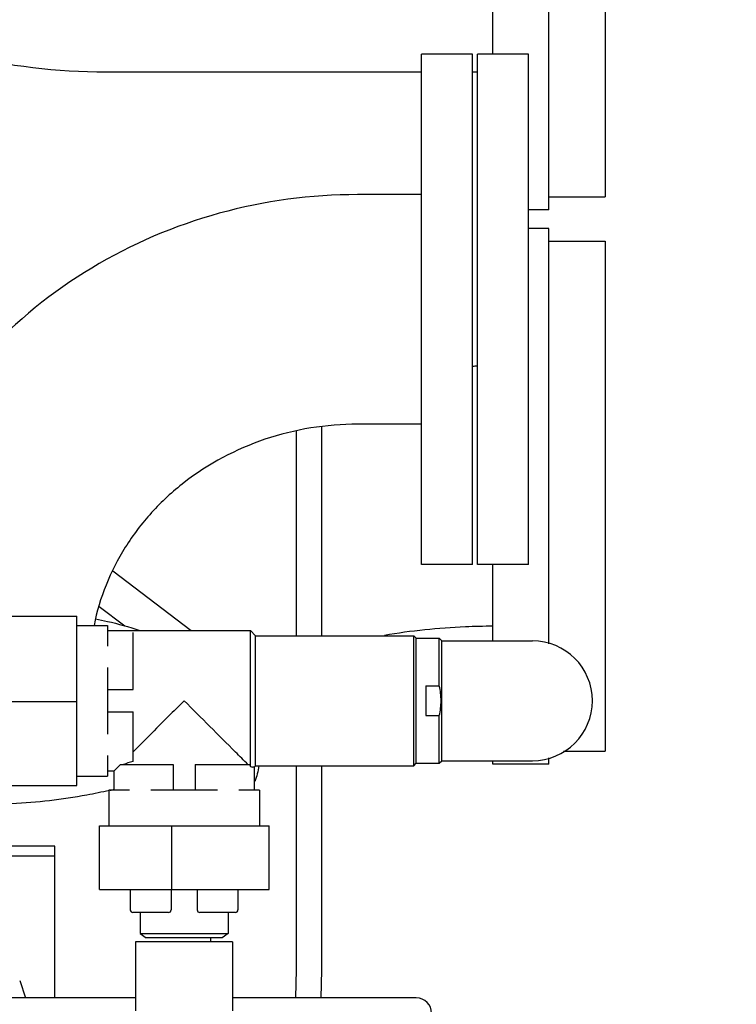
# Model space of a CAD drawing. Header units: millimetres. Extents: x 0 to 1189, y 0 to 841.
# Tile 21 of 106: x 468 to 482, y 183 to 202. Entities that reach past the tile are written whole.
import ezdxf
from ezdxf.enums import TextEntityAlignment as Align

# ---------------------------------------------------------------- set-up
doc = ezdxf.new("R2010")
doc.units = ezdxf.units.MM
doc.header["$LTSCALE"] = 65.395
doc.linetypes.add('PHANTOM', pattern=[0.8, 0.45, -0.05, 0.1, -0.05, 0.1, -0.05])
doc.layers.get('0').update_dxf_attribs({"linetype": 'CONTINUOUS'})
for name, color, linetype in [('1907_842000_17_SIMPLE1_H_ABL1149', 7, 'CONTINUOUS'), ('1907_842000_17_SIMPLE1_T1_H_PBL1150', 7, 'CONTINUOUS'), ('1907_853507_02_PBL1204', 7, 'CONTINUOUS'), ('1907_853700_21_ABL1212', 7, 'CONTINUOUS'), ('1907_853700_21_P01_PBL1213', 7, 'CONTINUOUS'), ('32007_060000_TLKS_KGS_ABL1115', 7, 'CONTINUOUS'), ('32007_060000_TLKS_KGS_V_ABL1134', 7, 'CONTINUOUS'), ('32007_061000_TLKS_KGS_ABL1116', 7, 'CONTINUOUS'), ('32007_061000_TLKS_KGS_V_ABL1135', 7, 'CONTINUOUS'), ('32007_644000_02_SIMPLE1_T1_X_PBL1185', 7, 'CONTINUOUS'), ('32007_644000_02_SIMPLE1_T2_X_PBL1189', 7, 'CONTINUOUS'), ('32007_644000_02_SIMPLE1_X_ABL1184', 7, 'CONTINUOUS'), ('32007_833000_04_SIMPLE1_T2_X_PBL1242', 7, 'CONTINUOUS'), ('32007_833000_04_SIMPLE1_T3_X_PBL1225', 7, 'CONTINUOUS'), ('32007_833000_04_SIMPLE1_T5_X_PBL1227', 7, 'CONTINUOUS'), ('32007_833000_04_SIMPLE1_T5_X_PBL1243', 7, 'CONTINUOUS'), ('32007_833000_04_SIMPLE1_X#AF2_ABL1062', 7, 'CONTINUOUS'), ('32007_836000_01_SIMPLE1_T1_X_PBL1236', 7, 'CONTINUOUS'), ('32007_836000_01_SIMPLE1_T2_X_PBL1235', 7, 'CONTINUOUS'), ('32007_836000_01_SIMPLE1_X_ABL1234', 7, 'CONTINUOUS'), ('32007_853500_03_ABL1117', 7, 'CONTINUOUS'), ('32007_853700_03_ABL1219', 7, 'CONTINUOUS'), ('32007_853700_03_P01_PBL1220', 7, 'CONTINUOUS'), ('32007_881500_01_SIMPLE1_T3_X_PBL1221', 7, 'CONTINUOUS'), ('32007_881500_01_SIMPLE1_T4_X_PBL1224', 7, 'CONTINUOUS'), ('32007_881500_01_SIMPLE1_X_ABL1139', 7, 'CONTINUOUS'), ('32097_000000_TLKS_MARKETING_ABL1032', 7, 'CONTINUOUS'), ('32097_030000_TLKS_V_ABL1033', 7, 'CONTINUOUS'), ('32097_800000_TLKS_V_ABL1061', 7, 'CONTINUOUS'), ('CFS102-ST_SCHERER_PBL1215', 7, 'CONTINUOUS'), ('I4762-M10X35_PBL1216', 7, 'CONTINUOUS'), ('I4762-M10X35_PBL1217', 7, 'CONTINUOUS'), ('right_6_VBL1028', 7, 'CONTINUOUS'), ('SPVF25C2F1A05_DUMMY_PBL1223', 7, 'CONTINUOUS')]:
    doc.layers.add(name, color=color, linetype=linetype)
doc.styles.get("Standard").update_dxf_attribs({"font": 'txt', "width": 0.6})
doc.dimstyles.new('DIMSTYLE_1', dxfattribs={"dimtxt": 3.5, "dimasz": 3.5, "dimexe": 1.8, "dimexo": 0, "dimgap": 0.875, "dimtad": 1, "dimlfac": 20, "dimdsep": 46, "dimtxsty": 'Standard', "dimblk": '_FILLED', "dimblk1": '_FILLED', "dimblk2": '_FILLED', "dimcen": 0.09, "dimadec": 0, "dimazin": 0, "dimtp": 2, "dimtm": 2, "dimtfac": 1, "dimtofl": 0, "dimtmove": 0, "dimatfit": 3, "dimldrblk": '_FILLED', "dimfxl": 1, "dimtolj": 1, "dimarcsym": 0})

# ---------------------------------------------------------------- blocks, each defined once
blk = doc.blocks.new('_FILLED')
at = {"color": 0, "linetype": 'ByBlock'}
blk.add_solid([(0, 0), (-1, 0.1671), (-1, -0.1671)], dxfattribs=at)
blk = doc.blocks.new('*D1')
at = {"color": 2, "linetype": 'Continuous'}
for p, q in [((429.9, 299.247), (510.449, 299.247)), ((508.649, 299.247), (508.649, 234.997)), ((508.649, 170.747), (508.649, 234.997)), ((500.71, 170.747), (510.449, 170.747))]:
    blk.add_line(p, q, dxfattribs=at)
at = {"color": 2, "linetype": 'Continuous', "xscale": 3.5, "yscale": 3.5, "zscale": 3.5}
for p, rotation in [((508.649, 299.247), 90), ((508.649, 170.747), 270)]:
    blk.add_blockref('_FILLED', p, dxfattribs=dict(at, rotation=rotation))
at = {"color": 2, "linetype": 'Continuous', "width": 0.672619}
blk.add_text('2570', height=3.5, rotation=90, dxfattribs=at).set_placement((507.774, 234.997), align=Align.CENTER)
blk = doc.blocks.new('*D17')
at = {"color": 2, "linetype": 'Continuous'}
for p, q in [((404.084, 340.997), (540.449, 340.997)), ((538.649, 340.997), (538.649, 255.872)), ((538.649, 170.747), (538.649, 255.872)), ((500.326, 170.747), (540.449, 170.747))]:
    blk.add_line(p, q, dxfattribs=at)
at = {"color": 2, "linetype": 'Continuous', "xscale": 3.5, "yscale": 3.5, "zscale": 3.5}
for p, rotation in [((538.649, 340.997), 90), ((538.649, 170.747), 270)]:
    blk.add_blockref('_FILLED', p, dxfattribs=dict(at, rotation=rotation))
at = {"color": 2, "linetype": 'Continuous', "width": 0.654762}
blk.add_text('3405', height=3.5, rotation=90, dxfattribs=at).set_placement((537.774, 255.872), align=Align.CENTER)
blk = doc.blocks.new('*D18')
at = {"color": 2, "linetype": 'Continuous'}
for p, q in [((404.084, 322.747), (530.449, 322.747)), ((528.649, 322.747), (528.649, 246.747)), ((528.649, 170.747), (528.649, 246.747)), ((500.472, 170.747), (530.449, 170.747))]:
    blk.add_line(p, q, dxfattribs=at)
at = {"color": 2, "linetype": 'Continuous', "xscale": 3.5, "yscale": 3.5, "zscale": 3.5}
for p, rotation in [((528.649, 322.747), 90), ((528.649, 170.747), 270)]:
    blk.add_blockref('_FILLED', p, dxfattribs=dict(at, rotation=rotation))
at = {"color": 2, "linetype": 'Continuous', "width": 0.672619}
blk.add_text('3040', height=3.5, rotation=90, dxfattribs=at).set_placement((527.774, 246.747), align=Align.CENTER)
blk = doc.blocks.new('*D19')
at = {"color": 2, "linetype": 'Continuous'}
for p, q in [((429.9, 317.747), (520.449, 317.747)), ((518.649, 317.747), (518.649, 244.247)), ((518.649, 170.747), (518.649, 244.247)), ((508.649, 170.747), (520.449, 170.747))]:
    blk.add_line(p, q, dxfattribs=at)
at = {"color": 2, "linetype": 'Continuous', "xscale": 3.5, "yscale": 3.5, "zscale": 3.5}
for p, rotation in [((518.649, 317.747), 90), ((518.649, 170.747), 270)]:
    blk.add_blockref('_FILLED', p, dxfattribs=dict(at, rotation=rotation))
at = {"color": 2, "linetype": 'Continuous', "width": 0.690476}
blk.add_text('2940', height=3.5, rotation=90, dxfattribs=at).set_placement((517.774, 244.247), align=Align.CENTER)
blk = doc.blocks.new('32007_833000_04_SIMPLE1_T3_X_PBL1225', base_point=(470.037, 191.068))
at = {"layer": '32007_833000_04_SIMPLE1_T3_X_PBL1225', "color": 7, "linetype": 'Continuous'}
for p, q in [((478.449, 198.132), (478.049, 198.132)), ((478.449, 189.989), (478.449, 198.132)), ((464.249, 191.227), (465.346, 192.066)), ((477.349, 190.047), (477.349, 191.544)), ((469.904, 191.418), (471.437, 190.247)), ((464.268, 190.341), (465.088, 190.969)), ((469.636, 190.722), (470.138, 190.339)), ((462.182, 189.643), (462.389, 189.801)), ((462.182, 188.743), (462.574, 189.044)), ((461.624, 187.713), (461.624, 188.613)), ((477.349, 187.632), (477.349, 187.697)), ((478.449, 187.632), (477.349, 187.632)), ((478.449, 187.632), (478.449, 187.756))]:
    blk.add_line(p, q, dxfattribs=at)
blk.add_arc((477.399, 176.819), 18.613, 91.078, 91.3864, dxfattribs=at)
for points, knots in [([(477.349, 190.333), (477.17, 190.332), (476.458, 190.315), (475.748, 190.242), (475.223, 190.154)], [0, 0, 0, 0, 0.252324, 1, 1, 1, 1]), ([(461.624, 188.613), (461.624, 188.805), (461.735, 189.211), (462.016, 189.516), (462.182, 189.643)], [0, 0, 0, 0, 0.47869, 1, 1, 1, 1]), ([(461.624, 187.713), (461.624, 187.905), (461.735, 188.311), (462.016, 188.616), (462.182, 188.743)], [0, 0, 0, 0, 0.47869, 1, 1, 1, 1]), ([(461.91, 186.945), (461.821, 187.055), (461.677, 187.298), (461.624, 187.578), (461.624, 187.713)], [0, 0, 0, 0, 0.511974, 1, 1, 1, 1]), ([(462.471, 186.933), (462.504, 187.007), (462.65, 187.302), (462.839, 187.575), (462.999, 187.765)], [0, 0, 0, 0, 0.244942, 1, 1, 1, 1]), ([(462.792, 186.853), (462.834, 186.914), (463.014, 187.155), (463.223, 187.375), (463.392, 187.528)], [0, 0, 0, 0, 0.244907, 1, 1, 1, 1]), ([(462.388, 184.003), (462.36, 184.08), (462.26, 184.385), (462.209, 184.706), (462.201, 184.946)], [0, 0, 0, 0, 0.253105, 1, 1, 1, 1])]:
    blk.add_open_spline(points, degree=3, knots=knots, dxfattribs=at)
blk.add_open_spline([(472.762, 187.597), (472.75, 187.492), (472.722, 187.388), (472.682, 187.291)], degree=3, dxfattribs=at)
blk = doc.blocks.new('32007_833000_04_SIMPLE1_T5_X_PBL1227', base_point=(478.999, 192.882))
at = {"layer": '32007_833000_04_SIMPLE1_T5_X_PBL1227', "color": 7, "linetype": 'Continuous'}
for p, q in [((478.449, 197.882), (479.549, 197.882)), ((479.549, 197.882), (479.549, 187.882)), ((478.735, 187.882), (479.549, 187.882))]:
    blk.add_line(p, q, dxfattribs=at)
blk = doc.blocks.new('32007_833000_04_SIMPLE1_T2_X_PBL1242', base_point=(468.369, 219.06))
at = {"layer": '32007_833000_04_SIMPLE1_T2_X_PBL1242', "color": 7, "linetype": 'Continuous'}
for p, q in [((477.349, 201.544), (477.349, 208.997)), ((478.449, 198.497), (478.449, 208.997)), ((469.766, 201.199), (475.949, 201.199)), ((476.949, 201.199), (477.049, 201.199)), ((478.449, 198.497), (478.049, 198.497))]:
    blk.add_line(p, q, dxfattribs=at)
blk.add_arc((469.773, 213.264), 12.065, 242.7273, 269.9673, dxfattribs=at)
blk = doc.blocks.new('32007_833000_04_SIMPLE1_T5_X_PBL1243', base_point=(478.999, 203.747))
at = {"layer": '32007_833000_04_SIMPLE1_T5_X_PBL1243', "color": 7, "linetype": 'Continuous'}
for p, q in [((478.449, 208.747), (479.549, 208.747)), ((479.549, 208.747), (479.549, 198.747)), ((478.449, 198.747), (479.549, 198.747))]:
    blk.add_line(p, q, dxfattribs=at)
blk = doc.blocks.new('32007_833000_04_SIMPLE1_X#AF2_ABL1062', base_point=(325.724, 217.925))
at = {"layer": '32007_833000_04_SIMPLE1_T2_X_PBL1242'}
blk.add_blockref('32007_833000_04_SIMPLE1_T2_X_PBL1242', (468.369, 219.06), dxfattribs=at)
at = {"layer": '32007_833000_04_SIMPLE1_T3_X_PBL1225'}
blk.add_blockref('32007_833000_04_SIMPLE1_T3_X_PBL1225', (470.037, 191.068), dxfattribs=at)
at = {"layer": '32007_833000_04_SIMPLE1_T5_X_PBL1227'}
blk.add_blockref('32007_833000_04_SIMPLE1_T5_X_PBL1227', (478.999, 192.882), dxfattribs=at)
at = {"layer": '32007_833000_04_SIMPLE1_T5_X_PBL1243'}
blk.add_blockref('32007_833000_04_SIMPLE1_T5_X_PBL1243', (478.999, 203.747), dxfattribs=at)
blk = doc.blocks.new('32097_800000_TLKS_V_ABL1061', base_point=(325.724, 217.925))
at = {"layer": '32007_833000_04_SIMPLE1_X#AF2_ABL1062'}
blk.add_blockref('32007_833000_04_SIMPLE1_X#AF2_ABL1062', (325.724, 217.925), dxfattribs=at)
blk = doc.blocks.new('32097_030000_TLKS_V_ABL1033', base_point=(293.349, 222.92))
at = {"layer": '32097_800000_TLKS_V_ABL1061'}
blk.add_blockref('32097_800000_TLKS_V_ABL1061', (325.724, 217.925), dxfattribs=at)
blk = doc.blocks.new('1907_853507_02_PBL1204', base_point=(467.799, 182.547))
at = {"layer": '1907_853507_02_PBL1204', "color": 7, "linetype": 'Continuous'}
for p, q in [((459.449, 183.047), (459.449, 185.047)), ((459.949, 183.047), (459.949, 185.047)), ((462.35, 183.047), (459.449, 183.047)), ((459.449, 180.622), (459.449, 183.047)), ((470.349, 183.047), (464.25, 183.047)), ((475.849, 183.047), (472.249, 183.047)), ((476.149, 180.047), (476.149, 182.747)), ((459.449, 181.672), (460.799, 181.672)), ((459.949, 180.622), (459.949, 181.672)), ((460.999, 180.047), (460.999, 181.472)), ((459.449, 180.622), (459.949, 180.622)), ((460.024, 180.547), (460.999, 180.547)), ((460.024, 180.047), (460.024, 180.547)), ((462.349, 180.047), (460.024, 180.047)), ((470.349, 180.047), (464.249, 180.047)), ((476.149, 180.047), (472.249, 180.047))]:
    blk.add_line(p, q, dxfattribs=at)
for centre, radius in [((466.199, 182.297), 0.225), ((468.399, 182.297), 0.225), ((474.199, 182.297), 0.225), ((475.574, 182.297), 0.275)]:
    blk.add_circle(centre, radius, dxfattribs=at)
for centre, radius in [((475.849, 182.747), 0.3), ((460.799, 181.472), 0.2)]:
    blk.add_arc(centre, radius, 0, 90, dxfattribs=at)
blk = doc.blocks.new('1907_853700_21_P01_PBL1213', base_point=(471.299, 181.422))
at = {"layer": '1907_853700_21_P01_PBL1213', "color": 7, "linetype": 'Continuous'}
for p, q in [((470.349, 184.147), (470.349, 182.797)), ((472.249, 184.147), (470.349, 184.147)), ((472.249, 184.147), (472.249, 182.797)), ((470.349, 181.797), (470.349, 178.697)), ((472.249, 181.797), (472.249, 178.697))]:
    blk.add_line(p, q, dxfattribs=at)
blk = doc.blocks.new('CFS102-ST_SCHERER_PBL1215', base_point=(471.299, 184.472))
at = {"layer": 'CFS102-ST_SCHERER_PBL1215', "color": 7, "linetype": 'Continuous'}
for p, q in [((470.437, 184.722), (470.437, 184.312)), ((472.162, 184.722), (472.162, 184.312)), ((470.437, 184.312), (472.162, 184.312)), ((470.437, 184.312), (470.556, 184.222)), ((472.043, 184.222), (470.556, 184.222)), ((472.162, 184.312), (472.043, 184.222))]:
    blk.add_line(p, q, dxfattribs=at)
blk = doc.blocks.new('1907_853700_21_ABL1212', base_point=(471.299, 181.71))
at = {"layer": '1907_853700_21_P01_PBL1213'}
blk.add_blockref('1907_853700_21_P01_PBL1213', (471.299, 181.422), dxfattribs=at)
at = {"layer": 'CFS102-ST_SCHERER_PBL1215'}
blk.add_blockref('CFS102-ST_SCHERER_PBL1215', (471.299, 184.472), dxfattribs=at)
blk = doc.blocks.new('I4762-M10X35_PBL1216', base_point=(471.954, 184.947))
at = {"layer": 'I4762-M10X35_PBL1216', "color": 7, "linetype": 'Continuous'}
for p, q in [((471.554, 185.172), (471.554, 184.772)), ((472.354, 185.172), (472.354, 184.772)), ((472.304, 184.722), (471.604, 184.722))]:
    blk.add_line(p, q, dxfattribs=at)
for centre, start, end in [((471.604, 184.772), 180, 270), ((472.304, 184.772), 270, 360)]:
    blk.add_arc(centre, 0.05, start, end, dxfattribs=at)
blk = doc.blocks.new('I4762-M10X35_PBL1217', base_point=(470.644, 184.947))
at = {"layer": 'I4762-M10X35_PBL1217', "color": 7, "linetype": 'Continuous'}
for p, q in [((470.244, 185.172), (470.244, 184.772)), ((471.044, 185.172), (471.044, 184.772)), ((470.994, 184.722), (470.294, 184.722))]:
    blk.add_line(p, q, dxfattribs=at)
for centre, start, end in [((470.294, 184.772), 180, 270), ((470.994, 184.772), 270, 360)]:
    blk.add_arc(centre, 0.05, start, end, dxfattribs=at)
blk = doc.blocks.new('32007_853700_03_P01_PBL1220', base_point=(466.474, 173.965))
at = {"layer": '32007_853700_03_P01_PBL1220', "color": 7, "linetype": 'Continuous'}
blk.add_line((468.077, 183.386), (468.191, 183.047), dxfattribs=at)
blk = doc.blocks.new('32007_853700_03_ABL1219', base_point=(466.474, 173.965))
at = {"layer": '32007_853700_03_P01_PBL1220'}
blk.add_blockref('32007_853700_03_P01_PBL1220', (466.474, 173.965), dxfattribs=at)
blk = doc.blocks.new('SPVF25C2F1A05_DUMMY_PBL1223', base_point=(473.662, 188.385))
at = {"layer": 'SPVF25C2F1A05_DUMMY_PBL1223', "color": 7, "linetype": 'Continuous'}
for p, q in [((469.199, 190.347), (469.799, 190.347)), ((469.799, 190.347), (469.799, 189.945)), ((469.799, 190.247), (472.599, 190.247)), ((470.299, 189.09), (470.299, 190.212)), ((472.599, 190.247), (472.699, 190.147)), ((472.599, 187.584), (472.599, 190.247)), ((472.699, 190.147), (475.799, 190.147)), ((472.699, 187.597), (472.699, 190.147)), ((475.799, 190.147), (475.849, 190.097)), ((475.799, 187.597), (475.799, 190.147)), ((475.849, 190.097), (476.299, 190.097)), ((475.849, 187.647), (475.849, 190.097)), ((476.299, 190.097), (476.349, 190.047)), ((476.299, 189.163), (476.299, 190.097)), ((476.349, 190.047), (478.124, 190.047)), ((476.349, 187.697), (476.349, 190.047)), ((469.799, 189.527), (469.799, 188.217)), ((476.034, 189.163), (476.299, 189.163)), ((476.034, 189.163), (476.034, 188.582)), ((469.799, 189.09), (470.299, 189.09)), ((469.799, 188.655), (470.299, 188.655)), ((470.299, 187.68), (470.299, 188.655)), ((476.034, 188.582), (476.299, 188.582)), ((476.299, 187.647), (476.299, 188.582)), ((469.799, 187.8), (469.799, 187.397)), ((469.96, 187.533), (470.049, 187.622)), ((470.049, 187.622), (471.082, 187.622)), ((471.082, 187.622), (471.082, 187.122)), ((471.517, 187.622), (472.578, 187.622)), ((471.517, 187.622), (471.517, 187.122)), ((472.578, 187.622), (472.599, 187.584)), ((472.674, 187.572), (472.699, 187.597)), ((472.699, 187.597), (475.799, 187.597)), ((475.799, 187.597), (475.849, 187.647)), ((475.849, 187.647), (476.299, 187.647)), ((476.299, 187.647), (476.349, 187.697)), ((476.349, 187.697), (478.124, 187.697)), ((469.799, 187.497), (469.924, 187.497)), ((469.924, 187.497), (469.926, 187.499)), ((469.924, 187.497), (469.924, 187.122)), ((469.926, 187.499), (469.96, 187.533)), ((472.674, 187.572), (472.674, 187.122)), ((469.199, 187.397), (469.799, 187.397)), ((469.824, 187.122), (469.824, 186.422)), ((470.227, 187.122), (469.824, 187.122)), ((471.954, 187.122), (470.644, 187.122)), ((472.774, 187.122), (472.372, 187.122)), ((472.774, 187.122), (472.774, 186.422))]:
    blk.add_line(p, q, dxfattribs=at)
for centre, radius, start, end in [((478.124, 188.872), 1.175, 270, 90), ((472.637, 186.922), 0.651, 86.6965, 89.8495)]:
    blk.add_arc(centre, radius, start, end, dxfattribs=at)
for centre, major_axis, ratio, start_param, end_param in [((471.299, 187.461), (1.375, 0), 0.232831, 2.385136, 2.611828), ((472.639, 188.872), (0, 1.299), 0.239411, -3.268544, -3.142212)]:
    blk.add_ellipse(centre, major_axis=major_axis, ratio=ratio, start_param=start_param, end_param=end_param, dxfattribs=at)
for points, knots in [([(476.299, 188.582), (476.322, 188.677), (476.347, 188.872), (476.322, 189.068), (476.299, 189.163)], [0, 0, 0, 0, 0.5, 1, 1, 1, 1]), ([(471.299, 188.872), (471.211, 188.784), (470.878, 188.45), (470.544, 188.118), (470.299, 187.872)], [0, 0, 0, 0, 0.264925, 1, 1, 1, 1]), ([(472.549, 187.622), (472.468, 187.704), (472.051, 188.12), (471.636, 188.538), (471.299, 188.872)], [0, 0, 0, 0, 0.195293, 1, 1, 1, 1])]:
    blk.add_open_spline(points, degree=3, knots=knots, dxfattribs=at)
blk = doc.blocks.new('32007_853500_03_ABL1117', base_point=(467.061, 199.122))
at = {"layer": '1907_853507_02_PBL1204'}
blk.add_blockref('1907_853507_02_PBL1204', (467.799, 182.547), dxfattribs=at)
at = {"layer": '1907_853700_21_ABL1212'}
blk.add_blockref('1907_853700_21_ABL1212', (471.299, 181.71), dxfattribs=at)
at = {"layer": '32007_853700_03_ABL1219'}
blk.add_blockref('32007_853700_03_ABL1219', (466.474, 173.965), dxfattribs=at)
at = {"layer": 'I4762-M10X35_PBL1216'}
blk.add_blockref('I4762-M10X35_PBL1216', (471.954, 184.947), dxfattribs=at)
at = {"layer": 'I4762-M10X35_PBL1217'}
blk.add_blockref('I4762-M10X35_PBL1217', (470.644, 184.947), dxfattribs=at)
at = {"layer": 'SPVF25C2F1A05_DUMMY_PBL1223'}
blk.add_blockref('SPVF25C2F1A05_DUMMY_PBL1223', (473.662, 188.385), dxfattribs=at)
blk = doc.blocks.new('32007_061000_TLKS_KGS_ABL1116', base_point=(467.061, 199.122))
at = {"layer": '32007_853500_03_ABL1117'}
blk.add_blockref('32007_853500_03_ABL1117', (467.061, 199.122), dxfattribs=at)
blk = doc.blocks.new('32007_060000_TLKS_KGS_ABL1115', base_point=(467.061, 199.122))
at = {"layer": '32007_061000_TLKS_KGS_ABL1116'}
blk.add_blockref('32007_061000_TLKS_KGS_ABL1116', (467.061, 199.122), dxfattribs=at)
blk = doc.blocks.new('32007_881500_01_SIMPLE1_T3_X_PBL1221', base_point=(471.302, 185.797))
at = {"layer": '32007_881500_01_SIMPLE1_T3_X_PBL1221', "color": 7, "linetype": 'Continuous'}
for p, q in [((469.638, 186.422), (472.966, 186.422)), ((469.638, 185.172), (469.638, 186.422)), ((471.059, 185.172), (471.059, 186.422)), ((472.966, 185.172), (472.966, 186.422)), ((469.638, 185.172), (472.966, 185.172))]:
    blk.add_line(p, q, dxfattribs=at)
blk = doc.blocks.new('32007_881500_01_SIMPLE1_T4_X_PBL1224', base_point=(468.524, 188.868))
at = {"layer": '32007_881500_01_SIMPLE1_T4_X_PBL1224', "color": 7, "linetype": 'Continuous'}
for p, q in [((467.849, 190.527), (469.199, 190.527)), ((467.849, 187.209), (467.849, 190.527)), ((469.199, 187.21), (469.199, 190.527)), ((467.849, 188.857), (469.199, 188.857)), ((467.849, 187.21), (469.199, 187.21)), ((467.899, 187.209), (467.899, 187.211)), ((467.849, 187.209), (467.899, 187.209))]:
    blk.add_line(p, q, dxfattribs=at)
blk = doc.blocks.new('32007_881500_01_SIMPLE1_X_ABL1139', base_point=(464.187, 170.98))
at = {"layer": '32007_881500_01_SIMPLE1_T3_X_PBL1221'}
blk.add_blockref('32007_881500_01_SIMPLE1_T3_X_PBL1221', (471.302, 185.797), dxfattribs=at)
at = {"layer": '32007_881500_01_SIMPLE1_T4_X_PBL1224'}
blk.add_blockref('32007_881500_01_SIMPLE1_T4_X_PBL1224', (468.524, 188.868), dxfattribs=at)
blk = doc.blocks.new('32007_644000_02_SIMPLE1_T1_X_PBL1185', base_point=(465.887, 179.038))
at = {"layer": '32007_644000_02_SIMPLE1_T1_X_PBL1185', "color": 7, "linetype": 'Continuous'}
for p, q in [((468.767, 186.022), (467.924, 186.022)), ((468.767, 185.823), (468.767, 186.022)), ((468.767, 185.823), (467.924, 185.823)), ((468.767, 183.047), (468.767, 185.823)), ((465.372, 183.047), (465.372, 184.69)), ((464.749, 184.247), (465.372, 184.247)), ((460.549, 183.238), (459.949, 183.238)), ((460.549, 183.228), (459.949, 183.228)), ((460.549, 183.047), (460.549, 183.238)), ((460.549, 181.672), (460.549, 180.547)), ((460.549, 180.047), (460.549, 178.697)), ((460.549, 176.197), (460.549, 174.047)), ((464.199, 171.247), (464.199, 176.197)), ((465.372, 170.743), (465.372, 176.097)), ((471.099, 174.662), (470.599, 174.662)), ((471.099, 174.662), (470.599, 174.662)), ((464.199, 173.022), (461.044, 173.022)), ((464.199, 171.247), (465.372, 171.247)), ((465.372, 170.743), (465.849, 170.743)), ((467.749, 170.743), (468.699, 170.743))]:
    blk.add_line(p, q, dxfattribs=at)
for centre, radius, start, end in [((466.764, 183.005), 4.695, 118.421, 122.8067), ((469.11, 184.242), 2.715, 358.0137, 359.5982)]:
    blk.add_arc(centre, radius, start, end, dxfattribs=at)
blk.add_open_spline([(463.173, 186.627), (463.22, 186.691), (463.424, 186.948), (463.663, 187.177), (463.856, 187.332)], degree=3, knots=[0, 0, 0, 0, 0.244051, 1, 1, 1, 1], dxfattribs=at)
blk = doc.blocks.new('32007_644000_02_SIMPLE1_T2_X_PBL1189', base_point=(471.649, 174.397))
at = {"layer": '32007_644000_02_SIMPLE1_T2_X_PBL1189', "color": 7, "linetype": 'Continuous'}
for p, q in [((471.099, 176.197), (471.099, 172.597)), ((472.199, 176.197), (472.199, 172.597)), ((472.199, 172.597), (471.099, 172.597))]:
    blk.add_line(p, q, dxfattribs=at)
blk = doc.blocks.new('32007_644000_02_SIMPLE1_X_ABL1184', base_point=(466.074, 179.038))
at = {"layer": '32007_644000_02_SIMPLE1_T1_X_PBL1185'}
blk.add_blockref('32007_644000_02_SIMPLE1_T1_X_PBL1185', (465.887, 179.038), dxfattribs=at)
at = {"layer": '32007_644000_02_SIMPLE1_T2_X_PBL1189'}
blk.add_blockref('32007_644000_02_SIMPLE1_T2_X_PBL1189', (471.649, 174.397), dxfattribs=at)
blk = doc.blocks.new('32007_836000_01_SIMPLE1_T2_X_PBL1235', base_point=(477.549, 196.544))
at = {"layer": '32007_836000_01_SIMPLE1_T2_X_PBL1235', "color": 7, "linetype": 'Continuous'}
for p, q in [((478.049, 201.544), (477.049, 201.544)), ((477.049, 191.544), (477.049, 201.544)), ((478.049, 191.544), (478.049, 201.544)), ((478.049, 191.544), (477.049, 191.544))]:
    blk.add_line(p, q, dxfattribs=at)
blk = doc.blocks.new('32007_836000_01_SIMPLE1_T1_X_PBL1236', base_point=(469.762, 194.193))
at = {"layer": '32007_836000_01_SIMPLE1_T1_X_PBL1236', "color": 7, "linetype": 'Continuous'}
for p, q in [((476.949, 201.544), (475.949, 201.544)), ((475.949, 191.544), (475.949, 201.544)), ((476.949, 191.544), (476.949, 201.544)), ((475.949, 198.793), (474.699, 198.793)), ((475.949, 194.293), (474.699, 194.293)), ((476.949, 191.544), (475.949, 191.544)), ((462.574, 189.119), (462.574, 188.414))]:
    blk.add_line(p, q, dxfattribs=at)
for centre, radius, start, end in [((473.872, 189.49), 8.923, 162.3749, 176.8798), ((468.005, 194.832), 7.932, 283.4353, 284.0763)]:
    blk.add_arc(centre, radius, start, end, dxfattribs=at)
for points, knots in [([(474.699, 198.793), (473.788, 198.793), (471.959, 198.548), (469.43, 197.466), (467.307, 195.751), (466.272, 194.256), (465.878, 193.458)], [0, 0, 0, 0, 0.252786, 0.504201, 0.753331, 1, 1, 1, 1]), ([(474.699, 194.293), (474.086, 194.293), (472.866, 194.097), (471.513, 193.38), (470.647, 192.581), (469.962, 191.683), (469.64, 190.888), (469.533, 190.349)], [0, 0, 0, 0, 0.262513, 0.518468, 0.643014, 0.76473, 1, 1, 1, 1]), ([(464.248, 190.337), (464.308, 190.354), (464.559, 190.422), (464.814, 190.476), (465.009, 190.512)], [0, 0, 0, 0, 0.239279, 1, 1, 1, 1]), ([(469.565, 190.479), (469.641, 190.463), (469.933, 190.4), (470.22, 190.321), (470.428, 190.252)], [0, 0, 0, 0, 0.263765, 1, 1, 1, 1]), ([(466.673, 187.548), (466.136, 187.569), (465.358, 187.644), (464.386, 187.853), (463.773, 188.044), (463.27, 188.269), (462.891, 188.522), (462.64, 188.801), (462.574, 189.02), (462.574, 189.119)], [0, 0, 0, 0, 0.347313, 0.503659, 0.642764, 0.761619, 0.858876, 0.936073, 1, 1, 1, 1]), ([(466.673, 186.843), (466.136, 186.864), (465.358, 186.94), (464.386, 187.148), (463.773, 187.339), (463.27, 187.564), (462.891, 187.817), (462.64, 188.096), (462.574, 188.316), (462.574, 188.414)], [0, 0, 0, 0, 0.347313, 0.503659, 0.642764, 0.761619, 0.858876, 0.936073, 1, 1, 1, 1]), ([(469.834, 187.114), (469.688, 187.08), (469.059, 186.949), (468.417, 186.879), (467.925, 186.852)], [0, 0, 0, 0, 0.234138, 1, 1, 1, 1])]:
    blk.add_open_spline(points, degree=3, knots=knots, dxfattribs=at)
blk.add_open_spline([(462.574, 189.119), (462.574, 189.171), (462.582, 189.224), (462.597, 189.274)], degree=3, dxfattribs=at)
blk = doc.blocks.new('32007_836000_01_SIMPLE1_X_ABL1234', base_point=(470.312, 194.193))
at = {"layer": '32007_836000_01_SIMPLE1_T1_X_PBL1236'}
blk.add_blockref('32007_836000_01_SIMPLE1_T1_X_PBL1236', (469.762, 194.193), dxfattribs=at)
at = {"layer": '32007_836000_01_SIMPLE1_T2_X_PBL1235'}
blk.add_blockref('32007_836000_01_SIMPLE1_T2_X_PBL1235', (477.549, 196.544), dxfattribs=at)
blk = doc.blocks.new('32007_061000_TLKS_KGS_V_ABL1135', base_point=(439.599, 204.622))
at = {"layer": '32007_644000_02_SIMPLE1_X_ABL1184'}
blk.add_blockref('32007_644000_02_SIMPLE1_X_ABL1184', (466.074, 179.038), dxfattribs=at)
at = {"layer": '32007_836000_01_SIMPLE1_X_ABL1234'}
blk.add_blockref('32007_836000_01_SIMPLE1_X_ABL1234', (470.312, 194.193), dxfattribs=at)
at = {"layer": '32007_881500_01_SIMPLE1_X_ABL1139'}
blk.add_blockref('32007_881500_01_SIMPLE1_X_ABL1139', (464.187, 170.98), dxfattribs=at)
blk = doc.blocks.new('32007_060000_TLKS_KGS_V_ABL1134', base_point=(439.599, 204.622))
at = {"layer": '32007_061000_TLKS_KGS_V_ABL1135'}
blk.add_blockref('32007_061000_TLKS_KGS_V_ABL1135', (439.599, 204.622), dxfattribs=at)
blk = doc.blocks.new('32097_000000_TLKS_MARKETING_ABL1032', base_point=(307.899, 222.92))
at = {"layer": '32007_060000_TLKS_KGS_ABL1115'}
blk.add_blockref('32007_060000_TLKS_KGS_ABL1115', (467.061, 199.122), dxfattribs=at)
at = {"layer": '32007_060000_TLKS_KGS_V_ABL1134'}
blk.add_blockref('32007_060000_TLKS_KGS_V_ABL1134', (439.599, 204.622), dxfattribs=at)
at = {"layer": '32097_030000_TLKS_V_ABL1033'}
blk.add_blockref('32097_030000_TLKS_V_ABL1033', (293.349, 222.92), dxfattribs=at)
blk = doc.blocks.new('1907_842000_17_SIMPLE1_T1_H_PBL1150', base_point=(485.624, 169.933))
at = {"layer": '1907_842000_17_SIMPLE1_T1_H_PBL1150', "color": 8, "linetype": 'PHANTOM'}
for p, q in [((473.499, 190.147), (473.499, 194.158)), ((473.499, 192.788), (473.499, 194.158)), ((473.999, 190.147), (473.999, 194.239)), ((473.999, 192.788), (473.999, 194.239)), ((473.499, 183.619), (473.499, 187.597)), ((473.999, 183.619), (473.999, 187.597)), ((473.487, 183.047), (473.499, 183.602)), ((473.487, 183.047), (473.499, 183.602)), ((473.499, 183.602), (473.499, 183.619)), ((473.987, 183.047), (473.999, 183.591)), ((473.987, 183.047), (473.999, 183.591))]:
    blk.add_line(p, q, dxfattribs=at)
for radius in [0.75, 1.25]:
    blk.add_arc((472.749, 183.619), radius, 358.7061, 360, dxfattribs=at)
blk = doc.blocks.new('1907_842000_17_SIMPLE1_H_ABL1149', base_point=(485.624, 169.933))
at = {"layer": '1907_842000_17_SIMPLE1_T1_H_PBL1150'}
blk.add_blockref('1907_842000_17_SIMPLE1_T1_H_PBL1150', (485.624, 169.933), dxfattribs=at)
blk = doc.blocks.new('RIGHT_6_VBL1028', base_point=(300.492, 222.92))
at = {"layer": '1907_842000_17_SIMPLE1_H_ABL1149'}
blk.add_blockref('1907_842000_17_SIMPLE1_H_ABL1149', (485.624, 169.933), dxfattribs=at)
at = {"layer": '32097_000000_TLKS_MARKETING_ABL1032'}
blk.add_blockref('32097_000000_TLKS_MARKETING_ABL1032', (307.899, 222.92), dxfattribs=at)

msp = doc.modelspace()

# ---------------------------------------------------------------- block references
at = {"layer": 'right_6_VBL1028'}
msp.add_blockref('RIGHT_6_VBL1028', (300.492, 222.92038), dxfattribs=at)

# ---------------------------------------------------------------- dimensions: what is measured, and where the dimension line sits
at = {"color": 2, "linetype": 'Continuous'}
for base, p1, p2, picture, middle in [((538.6495, 340.99748), (500.3265, 170.74748), (404.0845, 340.99748), '*D17', (538.6495, 255.53914)), ((528.6495, 322.74748), (500.47211, 170.74748), (404.0845, 322.74748), '*D18', (528.6495, 246.41414)), ((518.6495, 317.74748), (508.6495, 170.74748), (429.9005, 317.74748), '*D19', (518.6495, 243.91414)), ((508.6495, 299.24748), (500.70991, 170.74748), (429.9005, 299.24748), '*D1', (508.6495, 234.66413))]:
    dim = msp.add_linear_dim(base=base, p1=p1, p2=p2, angle=90, dimstyle='DIMSTYLE_1', dxfattribs=at)
    dim.commit()
    dim.dimension.update_dxf_attribs({"geometry": picture, "text_midpoint": middle, "dimtype": 160})

doc.saveas('drawing.dxf')
